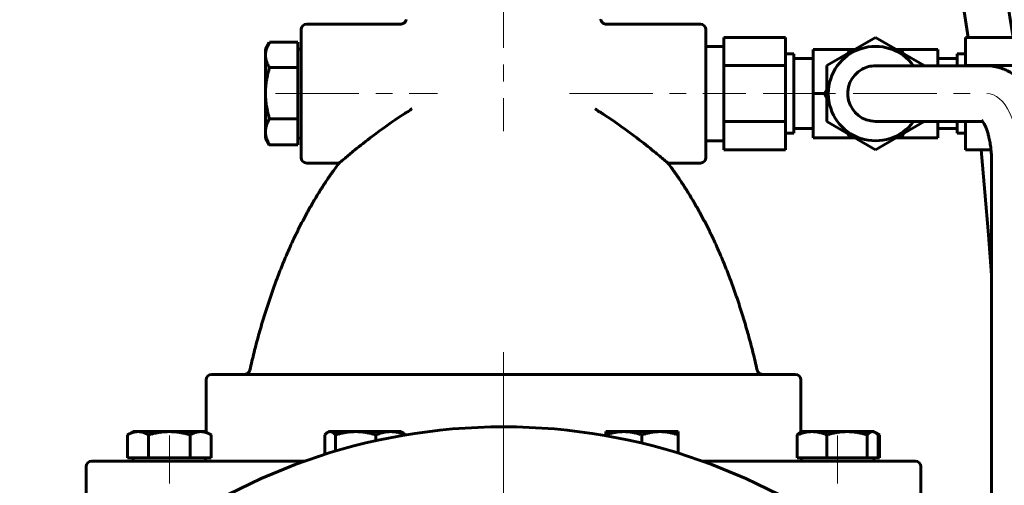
# Model space of a CAD drawing. Header units: millimetres. Extents: x 0 to 420, y 0 to 297.
# Tile 9 of 11: x 264 to 352, y 169 to 211. Entities that reach past the tile are written whole.
import ezdxf

# ---------------------------------------------------------------- set-up
doc = ezdxf.new("R2010")
doc.units = ezdxf.units.MM
for name, pattern in [('K5LT_AXLED', [12, 7.5, -1.5, 1.5, -1.5]), ('K5LT_BASIC', [0]), ('K5LT_THIN', [0])]:
    doc.linetypes.add(name, pattern=pattern)
doc.layers.add('Системный слой', color=7, linetype='Continuous')
doc.layers.add('Системный слой (1)', color=251, linetype='Continuous', true_color=0x6c6c6c)
doc.styles.add('KDIMTEXTSTYLE', font='GOST_AU.SHX', dxfattribs={"width": 0.96, "oblique": 15, "height": 5})
doc.styles.add('KTEXTSTYLE', font='GOST_AU.SHX', dxfattribs={"width": 0.56, "height": 5})
doc.dimstyles.new('KDIMSTYLE (0.50)', dxfattribs={"dimtxt": 5, "dimasz": 1, "dimexe": 2, "dimexo": 0, "dimgap": 1, "dimtad": 1, "dimlfac": 2, "dimtxsty": 'KDIMTEXTSTYLE', "dimsah": 1, "dimcen": 0, "dimdle": 1, "dimadec": 0, "dimazin": 0, "dimtfac": 0.667, "dimtmove": 0, "dimatfit": 3, "dimfxl": 1, "dimtvp": 1, "dimtolj": 1, "dimtzin": 0, "dimarcsym": 0})

# ---------------------------------------------------------------- blocks, each defined once
blk = doc.blocks.new('U63')
at = {"layer": 'Системный слой (1)', "color": 143, "linetype": 'K5LT_BASIC', "lineweight": 60, "true_color": 0x33acca}
for p, q in [((338.364, 208.007), (338.579, 208.38)), ((336.287, 204.41), (336.502, 204.783))]:
    blk.add_line(p, q, dxfattribs=at)
blk = doc.blocks.new('U64')
at = {"layer": 'Системный слой (1)', "color": 143, "linetype": 'K5LT_BASIC', "lineweight": 60, "true_color": 0x33acca}
for p, q in [((336.502, 204.037), (336.287, 204.41)), ((338.579, 200.44), (338.364, 200.813))]:
    blk.add_line(p, q, dxfattribs=at)
blk = doc.blocks.new('U65')
at = {"layer": 'Системный слой (1)', "color": 143, "linetype": 'K5LT_BASIC', "lineweight": 60, "true_color": 0x33acca}
for p, q in [((338.579, 208.38), (339.01, 208.38)), ((342.732, 208.38), (343.163, 208.38))]:
    blk.add_line(p, q, dxfattribs=at)
blk = doc.blocks.new('U66')
at = {"layer": 'Системный слой (1)', "color": 143, "linetype": 'K5LT_BASIC', "lineweight": 60, "true_color": 0x33acca}
for p, q in [((348.211, 206.91), (348.211, 207.973)), ((348.211, 200.846), (348.211, 201.91))]:
    blk.add_line(p, q, dxfattribs=at)
blk = doc.blocks.new('U67')
at = {"layer": 'Системный слой (1)', "color": 143, "linetype": 'K5LT_BASIC', "lineweight": 60, "true_color": 0x33acca}
for p, q in [((339.01, 200.44), (338.579, 200.44)), ((343.163, 200.44), (342.732, 200.44))]:
    blk.add_line(p, q, dxfattribs=at)
blk = doc.blocks.new('U68')
at = {"layer": 'Системный слой (1)', "color": 143, "linetype": 'K5LT_BASIC', "lineweight": 60, "true_color": 0x33acca}
for p, q in [((348.961, 206.932), (348.961, 206.91)), ((348.961, 201.91), (348.961, 201.887))]:
    blk.add_line(p, q, dxfattribs=at)
blk = doc.blocks.new('U69')
at = {"layer": 'Системный слой (1)', "color": 143, "linetype": 'K5LT_BASIC', "lineweight": 60, "true_color": 0x33acca}
for p, q in [((345.24, 206.932), (345.24, 206.91)), ((345.24, 201.91), (345.24, 201.887))]:
    blk.add_line(p, q, dxfattribs=at)
blk = doc.blocks.new('U72')
at = {"layer": 'Системный слой (1)', "color": 143, "linetype": 'K5LT_BASIC', "lineweight": 60, "true_color": 0x33acca}
for p, q in [((341.043, 173.815), (340.957, 173.855)), ((341.132, 173.77), (341.043, 173.815)), ((341.222, 173.72), (341.132, 173.77))]:
    blk.add_line(p, q, dxfattribs=at)
blk = doc.blocks.new('U74')
at = {"layer": 'Системный слой (1)', "color": 143, "linetype": 'K5LT_BASIC', "lineweight": 60, "true_color": 0x33acca}
for p, q in [((324.242, 256.92), (325.766, 256.838)), ((325.766, 256.838), (325.796, 256.835)), ((325.796, 256.835), (325.855, 256.828)), ((325.855, 256.828), (325.974, 256.814)), ((325.974, 256.814), (326.211, 256.782)), ((326.211, 256.782), (326.684, 256.706)), ((326.684, 256.706), (327.227, 256.596)), ((327.227, 256.596), (327.256, 256.589)), ((327.256, 256.589), (327.315, 256.576)), ((327.315, 256.576), (327.433, 256.548)), ((327.433, 256.548), (327.668, 256.488)), ((327.668, 256.488), (328.139, 256.355)), ((328.139, 256.355), (328.661, 256.185)), ((328.661, 256.185), (328.69, 256.175)), ((328.69, 256.175), (328.747, 256.155)), ((328.747, 256.155), (328.861, 256.114)), ((328.861, 256.114), (329.088, 256.028)), ((329.088, 256.028), (329.542, 255.842)), ((329.542, 255.842), (330.023, 255.623)), ((330.023, 255.623), (330.051, 255.609)), ((330.051, 255.609), (330.106, 255.583)), ((330.106, 255.583), (330.216, 255.528)), ((330.216, 255.528), (330.436, 255.416)), ((330.436, 255.416), (330.872, 255.179)), ((330.872, 255.179), (331.365, 254.888)), ((331.365, 254.888), (331.383, 254.877)), ((331.383, 254.877), (331.418, 254.855)), ((331.418, 254.855), (331.488, 254.811)), ((331.488, 254.811), (331.629, 254.721)), ((331.629, 254.721), (331.767, 254.63)), ((331.767, 254.63), (331.786, 254.617)), ((331.786, 254.617), (331.824, 254.592)), ((331.824, 254.592), (331.901, 254.54)), ((331.901, 254.54), (332.054, 254.435)), ((332.054, 254.435), (332.358, 254.218)), ((332.358, 254.218), (332.962, 253.756)), ((332.962, 253.756), (333.232, 253.534)), ((333.232, 253.534), (333.263, 253.509)), ((333.263, 253.509), (333.324, 253.457)), ((333.324, 253.457), (333.445, 253.353)), ((333.445, 253.353), (333.687, 253.141)), ((333.687, 253.141), (334.165, 252.7)), ((334.165, 252.7), (334.758, 252.11)), ((334.758, 252.11), (334.79, 252.077)), ((334.79, 252.077), (334.853, 252.01)), ((334.853, 252.01), (334.98, 251.877)), ((334.98, 251.877), (335.23, 251.605)), ((335.23, 251.605), (335.721, 251.046)), ((335.721, 251.046), (336.361, 250.263)), ((336.361, 250.263), (336.395, 250.219)), ((336.395, 250.219), (336.464, 250.131)), ((336.464, 250.131), (336.601, 249.952)), ((336.601, 249.952), (336.873, 249.589)), ((336.873, 249.589), (337.406, 248.842)), ((337.406, 248.842), (338.154, 247.71)), ((338.154, 247.71), (338.189, 247.654)), ((338.189, 247.654), (338.259, 247.542)), ((338.259, 247.542), (338.399, 247.317)), ((338.399, 247.317), (338.674, 246.861)), ((338.674, 246.861), (339.209, 245.931)), ((339.209, 245.931), (339.829, 244.78)), ((339.829, 244.78), (339.861, 244.719)), ((339.861, 244.719), (339.924, 244.595)), ((339.924, 244.595), (340.051, 244.347)), ((340.051, 244.347), (340.3, 243.847)), ((340.3, 243.847), (340.783, 242.835)), ((340.783, 242.835), (341.314, 241.656)), ((341.314, 241.656), (341.342, 241.591)), ((341.342, 241.591), (341.399, 241.46)), ((341.399, 241.46), (341.511, 241.198)), ((341.511, 241.198), (341.733, 240.671)), ((341.733, 240.671), (342.164, 239.606)), ((342.164, 239.606), (342.643, 238.355)), ((342.643, 238.355), (342.669, 238.287)), ((342.669, 238.287), (342.719, 238.15)), ((342.719, 238.15), (342.82, 237.876)), ((342.82, 237.876), (343.018, 237.324)), ((343.018, 237.324), (343.404, 236.213)), ((343.404, 236.213), (343.827, 234.933)), ((343.827, 234.933), (343.85, 234.862)), ((343.85, 234.862), (343.895, 234.72)), ((343.895, 234.72), (343.985, 234.436)), ((343.985, 234.436), (344.163, 233.865)), ((344.163, 233.865), (344.509, 232.717)), ((344.509, 232.717), (344.895, 231.371)), ((344.895, 231.371), (344.925, 231.263)), ((344.925, 231.263), (344.985, 231.047)), ((344.985, 231.047), (345.104, 230.614)), ((345.104, 230.614), (345.336, 229.746)), ((345.336, 229.746), (345.78, 228.005)), ((345.78, 228.005), (346.598, 224.492)), ((346.598, 224.492), (347.995, 217.321)), ((347.995, 217.321), (349.198, 209.454)), ((350.362, 199.365), (350.7, 195.535)), ((350.7, 195.535), (351.016, 191.7)), ((351.016, 191.7), (351.28, 188.068)), ((351.28, 188.068), (351.283, 188.033)), ((351.283, 188.033), (351.284, 188.016)), ((351.284, 188.016), (351.284, 188.007)), ((351.284, 188.007), (351.285, 188.002)), ((351.285, 188.002), (351.285, 187.996)), ((351.285, 187.996), (351.286, 187.991)), ((351.286, 187.991), (351.286, 187.982)), ((351.286, 187.982), (351.287, 187.969)), ((351.287, 187.969), (351.288, 187.951)), ((351.288, 187.951), (351.29, 187.922)), ((351.29, 187.922), (351.293, 187.88)), ((351.293, 187.88), (351.294, 187.865))]:
    blk.add_line(p, q, dxfattribs=at)
blk = doc.blocks.new('U79')
at = {"layer": 'Системный слой (1)', "color": 143, "linetype": 'K5LT_BASIC', "lineweight": 60, "true_color": 0x33acca}
for p, q in [((324.242, 260.92), (326.209, 260.814)), ((326.209, 260.814), (326.247, 260.809)), ((326.247, 260.809), (326.325, 260.801)), ((326.325, 260.801), (326.48, 260.782)), ((326.48, 260.782), (326.789, 260.74)), ((326.789, 260.74), (327.408, 260.64)), ((327.408, 260.64), (328.117, 260.495)), ((328.117, 260.495), (328.155, 260.487)), ((328.155, 260.487), (328.232, 260.469)), ((328.232, 260.469), (328.384, 260.433)), ((328.384, 260.433), (328.69, 260.356)), ((328.69, 260.356), (329.299, 260.184)), ((329.299, 260.184), (329.964, 259.967)), ((329.964, 259.967), (330.001, 259.954)), ((330.001, 259.954), (330.074, 259.928)), ((330.074, 259.928), (330.221, 259.876)), ((330.221, 259.876), (330.513, 259.766)), ((330.513, 259.766), (331.092, 259.529)), ((331.092, 259.529), (331.716, 259.247)), ((331.716, 259.247), (331.746, 259.232)), ((331.746, 259.232), (331.807, 259.204)), ((331.807, 259.204), (331.927, 259.145)), ((331.927, 259.145), (332.166, 259.025)), ((332.166, 259.025), (332.639, 258.774)), ((332.639, 258.774), (332.936, 258.607)), ((332.936, 258.607), (332.967, 258.59)), ((332.967, 258.59), (333.028, 258.554)), ((333.028, 258.554), (333.151, 258.482)), ((333.151, 258.482), (333.397, 258.334)), ((333.397, 258.334), (333.886, 258.024)), ((333.886, 258.024), (334.75, 257.424)), ((334.75, 257.424), (334.787, 257.397)), ((334.787, 257.397), (334.861, 257.342)), ((334.861, 257.342), (335.008, 257.232)), ((335.008, 257.232), (335.301, 257.006)), ((335.301, 257.006), (335.878, 256.536)), ((335.878, 256.536), (336.572, 255.925)), ((336.572, 255.925), (336.61, 255.891)), ((336.61, 255.891), (336.684, 255.822)), ((336.684, 255.822), (336.832, 255.683)), ((336.832, 255.683), (337.125, 255.402)), ((337.125, 255.402), (337.698, 254.823)), ((337.698, 254.823), (338.415, 254.044)), ((338.415, 254.044), (338.454, 254.001)), ((338.454, 254.001), (338.53, 253.913)), ((338.53, 253.913), (338.683, 253.737)), ((338.683, 253.737), (338.985, 253.379)), ((338.985, 253.379), (339.578, 252.642)), ((339.578, 252.642), (340.37, 251.582)), ((340.37, 251.582), (340.41, 251.525)), ((340.41, 251.525), (340.491, 251.412)), ((340.491, 251.412), (340.65, 251.183)), ((340.65, 251.183), (340.966, 250.721)), ((340.966, 250.721), (341.581, 249.775)), ((341.581, 249.775), (342.38, 248.448)), ((342.38, 248.448), (342.418, 248.381)), ((342.418, 248.381), (342.494, 248.249)), ((342.494, 248.249), (342.645, 247.982)), ((342.645, 247.982), (342.942, 247.445)), ((342.942, 247.445), (343.517, 246.355)), ((343.517, 246.355), (344.148, 245.079)), ((344.148, 245.079), (344.181, 245.01)), ((344.181, 245.01), (344.246, 244.871)), ((344.246, 244.871), (344.377, 244.594)), ((344.377, 244.594), (344.633, 244.035)), ((344.633, 244.035), (345.131, 242.906)), ((345.131, 242.906), (345.655, 241.648)), ((345.655, 241.648), (345.684, 241.577)), ((345.684, 241.577), (345.741, 241.435)), ((345.741, 241.435), (345.855, 241.149)), ((345.855, 241.149), (346.08, 240.575)), ((346.08, 240.575), (346.515, 239.417)), ((346.515, 239.417), (346.992, 238.081)), ((346.992, 238.081), (347.018, 238.007)), ((347.018, 238.007), (347.069, 237.86)), ((347.069, 237.86), (347.17, 237.564)), ((347.17, 237.564), (347.369, 236.97)), ((347.369, 236.97), (347.757, 235.775)), ((347.757, 235.775), (348.191, 234.366)), ((348.191, 234.366), (348.225, 234.254)), ((348.225, 234.254), (348.292, 234.028)), ((348.292, 234.028), (348.425, 233.576)), ((348.425, 233.576), (348.685, 232.671)), ((348.685, 232.671), (349.181, 230.854)), ((349.181, 230.854), (350.089, 227.188)), ((350.089, 227.188), (351.633, 219.709)), ((351.633, 219.709), (353.234, 209.454)), ((356.294, 163.331), (356.327, 161.971)), ((356.327, 161.971), (356.337, 161.274)), ((356.337, 161.274), (356.348, 160.343)), ((356.348, 160.343), (356.37, 158.715)), ((356.37, 158.715), (356.411, 155.055)), ((356.411, 155.055), (356.435, 151.916))]:
    blk.add_line(p, q, dxfattribs=at)
blk = doc.blocks.new('U80')
at = {"layer": 'Системный слой (1)', "color": 143, "linetype": 'K5LT_BASIC', "lineweight": 60, "true_color": 0x33acca}
for p, q in [((325.631, 204.41), (325.631, 210.16)), ((325.631, 198.66), (325.631, 204.41))]:
    blk.add_line(p, q, dxfattribs=at)
blk = doc.blocks.new('U83')
at = {"layer": 'Системный слой (1)', "color": 143, "linetype": 'K5LT_BASIC', "lineweight": 60, "true_color": 0x33acca}
for p, q in [((289.588, 171.36), (270.444, 171.36)), ((344.444, 171.36), (325.299, 171.36))]:
    blk.add_line(p, q, dxfattribs=at)
blk = doc.blocks.new('U84')
at = {"layer": 'Системный слой (1)', "color": 143, "linetype": 'K5LT_BASIC', "lineweight": 60, "true_color": 0x33acca}
for p, q in [((340.684, 174.002), (340.609, 174.01)), ((340.759, 173.98), (340.684, 174.002)), ((340.834, 173.944), (340.759, 173.98)), ((340.918, 173.888), (340.834, 173.944)), ((341.004, 173.813), (340.918, 173.888)), ((341.095, 173.72), (341.004, 173.813))]:
    blk.add_line(p, q, dxfattribs=at)
blk = doc.blocks.new('U85')
at = {"layer": 'Системный слой (1)', "color": 143, "linetype": 'K5LT_BASIC', "lineweight": 60, "true_color": 0x33acca}
for p, q in [((286.401, 209.007), (286.207, 208.614)), ((286.413, 209.028), (286.401, 209.007)), ((286.094, 208.248), (286.056, 207.891)), ((286.207, 208.614), (286.094, 208.248))]:
    blk.add_line(p, q, dxfattribs=at)
blk = doc.blocks.new('U88')
at = {"layer": 'Системный слой (1)', "color": 143, "linetype": 'K5LT_BASIC', "lineweight": 60, "true_color": 0x33acca}
for p, q in [((351.294, 151.404), (351.294, 198.41)), ((351.294, 134.274), (351.294, 142.583))]:
    blk.add_line(p, q, dxfattribs=at)
blk = doc.blocks.new('U89')
at = {"layer": 'Системный слой (1)', "color": 143, "linetype": 'K5LT_BASIC', "lineweight": 60, "true_color": 0x33acca}
for start, end in [(119, 270), (90, 119)]:
    blk.add_arc((340.871, 204.41), 2.5, start, end, dxfattribs=at)
blk = doc.blocks.new('U93')
at = {"layer": 'Системный слой (1)', "color": 143, "linetype": 'K5LT_BASIC', "lineweight": 60, "true_color": 0x33acca}
for p, q in [((291.472, 173.813), (291.381, 173.72)), ((291.558, 173.888), (291.472, 173.813)), ((291.642, 173.944), (291.558, 173.888)), ((291.717, 173.98), (291.642, 173.944)), ((291.792, 174.002), (291.717, 173.98)), ((291.867, 174.01), (291.792, 174.002))]:
    blk.add_line(p, q, dxfattribs=at)
blk = doc.blocks.new('U101')
at = {"layer": 'Системный слой (1)', "color": 30, "linetype": 'K5LT_AXLED', "lineweight": 18, "true_color": 0xff8000}
blk.add_line((307.444, 121.193), (307.444, 176.443), dxfattribs=at)
blk = doc.blocks.new('D6')
at = {"layer": 'Системный слой (1)'}
for points in [[(396.231, 258.683), (395.572, 263.683), (394.914, 258.683), (395.572, 259.183)], [(395.572, 73.693), (396.231, 78.693), (395.572, 78.193), (394.914, 78.693)]]:
    blk.add_hatch(color=7, dxfattribs=at).paths.add_polyline_path(points)
at = {"layer": 'Системный слой (1)', "color": 7, "linetype": 'K5LT_THIN', "lineweight": 18, "true_color": 0xffffff}
for p, q in [((317.214, 263.683), (397.572, 263.683)), ((394.914, 258.683), (395.572, 263.683)), ((395.572, 263.683), (396.231, 258.683)), ((395.572, 73.693), (395.572, 263.683)), ((395.572, 259.183), (394.914, 258.683)), ((396.231, 258.683), (395.572, 259.183)), ((395.572, 73.693), (394.914, 78.693)), ((394.914, 78.693), (395.572, 78.193)), ((395.572, 78.193), (396.231, 78.693)), ((396.231, 78.693), (395.572, 73.693)), ((339.944, 73.693), (397.572, 73.693))]:
    blk.add_line(p, q, dxfattribs=at)
blk.add_wipeout([(394.572, 163.147), (387.191, 163.147), (387.191, 173.785), (394.572, 173.785)]).dxf.layer = 'Системный слой (1)'
at = {"layer": 'Системный слой (1)', "color": 7, "insert": (387.985, 163.147), "char_height": 5, "attachment_point": 1, "rotation": 90, "style": 'KTEXTSTYLE'}
blk.add_mtext('\\H5.0;\\W1.000;\\Q15;\\Q15;\\W0.960;380', dxfattribs=at)
blk = doc.blocks.new('KDIMARROW_01')
at = {"layer": 'Системный слой'}
blk.add_hatch(color=0, dxfattribs=at).paths.add_polyline_path([(0, 0), (-5, 0.658), (-4.5, 0), (-5, -0.658)])
at = {"layer": 'Системный слой', "color": 0, "linetype": 'K5LT_THIN', "lineweight": 18}
for p, q in [((-4.5, 0), (-5, 0.658)), ((-5, 0.658), (0, 0)), ((0, 0), (-5, -0.658)), ((-5, -0.658), (-4.5, 0))]:
    blk.add_line(p, q, dxfattribs=at)
at = {"layer": 'Системный слой (1)', "color": 0, "linetype": 'K5LT_THIN', "lineweight": 18}
blk.add_line((307.444, 121.193), (306.944, 121.193), dxfattribs=at)

msp = doc.modelspace()

# ---------------------------------------------------------------- linework, layer by layer
at = {"layer": 'Системный слой (1)', "color": 30, "linetype": 'K5LT_AXLED', "lineweight": 18, "true_color": 0xff8000}
for p, q in [((307.4436, 216.0106), (307.4436, 201.0273)), ((286.956, 204.4098), (301.5211, 204.4098)), ((313.366, 204.4098), (329.2311, 204.4098)), ((330.7812, 204.4098), (337.2811, 204.4098)), ((338.8711, 204.4098), (350.8847, 204.4098)), ((307.4436, 181.1598), (307.4436, 155.3598)), ((277.4175, 173.6599), (277.4175, 169.3598)), ((337.4696, 173.6599), (337.4696, 169.3598))]:
    msp.add_line(p, q, dxfattribs=at)
at = {"layer": 'Системный слой (1)', "color": 143, "linetype": 'K5LT_BASIC', "lineweight": 60, "true_color": 0x33acca}
for p, q in [((298.2097, 210.6598), (289.7561, 210.6598)), ((325.1311, 210.6598), (316.6771, 210.6598)), ((316.6771, 210.657), (316.6771, 210.657)), ((289.2561, 210.1598), (289.2561, 198.6598)), ((286.056, 208.4098), (286.4009, 209.0071)), ((288.956, 209.0285), (286.4133, 209.0285)), ((288.956, 209.0285), (288.956, 207.8906)), ((327.2311, 209.4545), (327.2311, 206.9322)), ((327.2311, 209.4545), (332.7812, 209.4545)), ((332.7812, 206.9322), (332.7812, 209.4545)), ((336.5023, 206.9322), (340.8711, 209.4545)), ((340.8711, 209.4545), (345.2399, 206.9322)), ((348.961, 209.4545), (348.961, 206.9322)), ((354.5111, 209.4545), (348.961, 209.4545)), ((286.056, 207.8906), (286.056, 208.4098)), ((288.956, 208.4098), (289.2561, 208.4098)), ((327.2311, 208.6516), (325.6311, 208.6516)), ((332.7812, 207.9734), (333.5311, 207.9734)), ((333.5311, 207.9734), (333.5311, 200.8462)), ((335.2811, 208.3798), (336.1619, 208.3798)), ((335.2811, 208.3798), (335.2811, 204.4098)), ((336.1619, 208.3798), (338.579, 208.3798)), ((345.5802, 208.3798), (343.1631, 208.3798)), ((343.1631, 208.3798), (343.3785, 208.0068)), ((346.4611, 208.3798), (345.5802, 208.3798)), ((346.4611, 206.9098), (346.4611, 208.3798)), ((348.961, 207.9734), (348.2111, 207.9734)), ((286.056, 204.4435), (286.056, 207.8906)), ((288.956, 207.8906), (288.956, 206.7528)), ((333.5311, 207.5531), (335.2811, 207.5531)), ((348.2111, 207.5531), (346.4611, 207.5531)), ((288.956, 206.7528), (286.4133, 206.7528)), ((288.956, 206.7528), (288.956, 204.4435)), ((327.2311, 206.9322), (327.2311, 201.8875)), ((327.2311, 206.9322), (332.7812, 206.9322)), ((332.7812, 201.8875), (332.7812, 206.9322)), ((336.5023, 201.8875), (336.5023, 206.9322)), ((341.6233, 206.9098), (340.8711, 206.9098)), ((350.8847, 206.9098), (341.6233, 206.9098)), ((354.5111, 206.9322), (348.961, 206.9322)), ((286.056, 200.9627), (286.056, 204.4435)), ((288.956, 204.4435), (288.956, 202.1342)), ((335.2811, 204.4098), (336.1619, 204.4098)), ((335.2811, 204.4098), (335.2811, 200.4398)), ((336.1619, 204.4098), (336.2869, 204.4098)), ((288.956, 202.1342), (286.4133, 202.1342)), ((288.956, 202.1342), (288.956, 200.9627)), ((327.2311, 201.8875), (327.2311, 199.3652)), ((327.2311, 201.8875), (332.7812, 201.8875)), ((332.7812, 199.3652), (332.7812, 201.8875)), ((340.8711, 199.3652), (336.5023, 201.8875)), ((341.6233, 201.9098), (340.8711, 201.9098)), ((345.2399, 201.8875), (340.8711, 199.3652)), ((350.492, 201.9098), (341.6233, 201.9098)), ((346.4611, 200.4398), (346.4611, 201.9098)), ((348.961, 201.8875), (348.961, 199.3652)), ((350.5074, 201.8875), (348.961, 201.8875)), ((286.056, 200.4098), (286.056, 200.9627)), ((288.956, 200.9627), (288.956, 199.7912)), ((332.7812, 200.8462), (333.5311, 200.8462)), ((333.5311, 201.2666), (335.2811, 201.2666)), ((348.2111, 201.2666), (346.4611, 201.2666)), ((348.961, 200.8462), (348.2111, 200.8462)), ((286.056, 200.4098), (286.4009, 199.8125)), ((288.956, 200.4098), (289.2561, 200.4098)), ((327.2311, 200.168), (325.6311, 200.168)), ((335.2811, 200.4398), (336.1619, 200.4398)), ((336.1619, 200.4398), (338.579, 200.4398)), ((343.3785, 200.8128), (343.1631, 200.4398)), ((345.5802, 200.4398), (343.1631, 200.4398)), ((346.4611, 200.4398), (345.5802, 200.4398)), ((286.4133, 199.7912), (286.4005, 199.8131)), ((288.956, 199.7912), (286.4133, 199.7912)), ((327.2311, 199.3652), (332.7812, 199.3652)), ((351.2468, 199.3652), (348.961, 199.3652)), ((292.6664, 198.1598), (289.7561, 198.1598)), ((325.1311, 198.1598), (322.2208, 198.1598)), ((333.664, 179.1598), (281.2231, 179.1598)), ((280.7231, 173.9778), (280.7231, 178.6598)), ((334.164, 173.9778), (334.164, 178.6598)), ((274.1675, 174.0099), (273.6647, 173.7196)), ((273.6647, 171.6599), (273.6647, 173.7196)), ((274.1675, 174.0099), (274.6029, 174.0099)), ((274.6029, 174.0099), (277.4175, 174.0099)), ((275.5411, 171.6599), (275.5411, 173.7196)), ((277.4175, 174.0099), (280.2321, 174.0099)), ((279.2939, 171.6599), (279.2939, 173.7196)), ((280.2321, 174.0099), (280.6675, 174.0099)), ((280.6675, 174.0099), (281.1703, 173.7196)), ((281.1703, 171.6599), (281.1703, 173.7196)), ((291.3814, 171.9623), (291.3814, 173.7196)), ((291.7564, 174.0099), (291.6417, 173.9437)), ((291.7564, 174.0099), (291.8671, 174.0099)), ((291.8671, 174.0099), (294.1652, 174.0099)), ((292.3527, 172.2594), (292.3527, 173.7196)), ((294.1652, 174.0099), (297.3044, 174.0099)), ((295.9776, 173.1934), (295.9776, 173.7196)), ((297.3044, 174.0099), (298.2564, 174.0099)), ((298.2564, 174.0099), (298.371, 173.9437)), ((298.6313, 173.7083), (298.6313, 173.7196)), ((316.6308, 173.7196), (316.6308, 174.0099)), ((316.6308, 174.0099), (318.2558, 174.0099)), ((316.6308, 173.644), (316.6308, 173.7196)), ((318.2558, 174.0099), (321.5058, 174.0099)), ((319.8808, 172.9697), (319.8808, 173.7196)), ((321.5058, 174.0099), (323.1308, 174.0099)), ((323.1308, 174.0099), (323.1308, 173.7196)), ((323.1308, 172.0794), (323.1308, 173.7196)), ((333.8447, 171.6599), (333.8447, 173.7196)), ((334.2196, 174.0099), (334.105, 173.9437)), ((334.2196, 174.0099), (335.1716, 174.0099)), ((335.1716, 174.0099), (338.3108, 174.0099)), ((336.4984, 171.6599), (336.4984, 173.7196)), ((338.3108, 174.0099), (340.6089, 174.0099)), ((340.1233, 171.6599), (340.1233, 173.7196)), ((340.6089, 174.0099), (340.7196, 174.0099)), ((340.7196, 174.0099), (340.8343, 173.9437)), ((340.8343, 173.9437), (341.2224, 173.7196)), ((341.0946, 171.6599), (341.0946, 173.7196)), ((341.2224, 171.6599), (341.2224, 173.7196)), ((274.6029, 171.6599), (273.6647, 171.6599)), ((274.1675, 171.6599), (274.1675, 171.3598)), ((275.5411, 171.6599), (274.6029, 171.6599)), ((277.4175, 171.6599), (275.5411, 171.6599)), ((279.2939, 171.6599), (277.4175, 171.6599)), ((280.2321, 171.6599), (279.2939, 171.6599)), ((281.1703, 171.6599), (280.2321, 171.6599)), ((280.6675, 171.6599), (280.6675, 171.3598)), ((335.1716, 171.6599), (333.8447, 171.6599)), ((334.2196, 171.6599), (334.2196, 171.3598)), ((336.4984, 171.6599), (335.1716, 171.6599)), ((338.3108, 171.6599), (336.4984, 171.6599)), ((340.1233, 171.6599), (338.3108, 171.6599)), ((340.6089, 171.6599), (340.1233, 171.6599)), ((341.0946, 171.6599), (340.6089, 171.6599)), ((340.7196, 171.6599), (340.7196, 171.3598)), ((341.2224, 171.6599), (341.0946, 171.6599)), ((269.9436, 163.8598), (269.9436, 170.8598)), ((344.9436, 163.8598), (344.9436, 170.8598))]:
    msp.add_line(p, q, dxfattribs=at)
for centre, radius, start, end in [((289.7561, 210.1598), 0.5, 90, 180), ((325.1311, 210.1598), 0.5, 0, 90), ((340.8711, 204.4098), 4.2418, 36.112487, 323.887513), ((289.7561, 198.6598), 0.5, 180, 270), ((325.1311, 198.6598), 0.5, 270, 0), ((281.2231, 178.6598), 0.5, 90, 180), ((333.664, 178.6598), 0.5, 0, 90), ((307.4436, 121.1925), 53.25, 296.871968, 243.128032), ((280.2231, 171.8598), 0.5, 332.715779, 336.428073), ((334.664, 171.8598), 0.5, 203.571927, 207.284221), ((270.4436, 170.8598), 0.5, 90, 180), ((344.4436, 170.8598), 0.5, 0, 90)]:
    msp.add_arc(centre, radius, start, end, dxfattribs=at)
at = {"layer": 'Системный слой (1)', "color": 30, "linetype": 'K5LT_AXLED', "lineweight": 18, "true_color": 0xff8000}
msp.add_ellipse((350.8847, 198.4098), major_axis=(0, 6), ratio=0.4848096, start_param=4.712389, end_param=6.2831853, dxfattribs=at)
at = {"layer": 'Системный слой (1)', "color": 143, "linetype": 'K5LT_BASIC', "lineweight": 60, "true_color": 0x33acca}
for points, knots in [([(298.6992, 211.0557), (298.6991, 211.0554), (298.6991, 211.0552), (298.699, 211.0546), (298.6989, 211.0543), (298.6987, 211.0533), (298.6985, 211.0527), (298.6981, 211.0509), (298.6979, 211.0497), (298.6971, 211.0462), (298.6966, 211.0438), (298.6949, 211.037), (298.6938, 211.0325), (298.6902, 211.0193), (298.6876, 211.0106), (298.6791, 210.9852), (298.6727, 210.9687), (298.6562, 210.9324), (298.6456, 210.9127), (298.6219, 210.8747), (298.6087, 210.8563), (298.58, 210.8216), (298.5646, 210.8053), (298.5321, 210.7753), (298.5152, 210.7616), (298.4796, 210.7365), (298.4609, 210.7251), (298.4218, 210.7045), (298.4012, 210.6954), (298.3589, 210.6798), (298.3372, 210.6735), (298.2934, 210.6637), (298.2713, 210.6603), (298.236, 210.6573), (298.2229, 210.6567), (298.2097, 210.6567)], [0, 0, 0, 0, 0.0194221, 0.0194221, 0.0485553, 0.0485553, 0.1019661, 0.1019661, 0.2039322, 0.2039322, 0.4030088, 0.4030088, 0.7914511, 0.7914511, 1.5489136, 1.5489136, 3.0249947, 3.0249947, 4.8847067, 4.8847067, 6.769071, 6.769071, 8.6419315, 8.6419315, 10.4582163, 10.4582163, 12.2785276, 12.2785276, 14.1535293, 14.1535293, 16.0395536, 16.0395536, 17.8994531, 17.8994531, 18.9987867, 18.9987867, 18.9987867, 18.9987867]), ([(316.1878, 211.0562), (316.1876, 211.0561), (316.1877, 211.056), (316.1877, 211.0558), (316.1877, 211.0557), (316.1878, 211.0552), (316.1879, 211.055), (316.188, 211.0542), (316.1881, 211.0537), (316.1885, 211.0522), (316.1887, 211.0513), (316.1893, 211.0484), (316.1897, 211.0465), (316.191, 211.0409), (316.1919, 211.0372), (316.1948, 211.0262), (316.1968, 211.019), (316.2034, 210.9977), (316.2084, 210.9837), (316.2224, 210.9496), (316.2322, 210.9296), (316.2544, 210.8909), (316.2668, 210.8721), (316.2941, 210.8364), (316.309, 210.8194), (316.3404, 210.788), (316.357, 210.7734), (316.3917, 210.747), (316.4098, 210.7351), (316.4479, 210.7132), (316.468, 210.7034), (316.5095, 210.6863), (316.5309, 210.6791), (316.5744, 210.6677), (316.5965, 210.6634), (316.6381, 210.6583), (316.6576, 210.6571), (316.6771, 210.657)], [0, 0, 0, 0, 0.003464, 0.003464, 0.0171505, 0.0171505, 0.0419677, 0.0419677, 0.086491, 0.086491, 0.1729821, 0.1729821, 0.3434085, 0.3434085, 0.6791503, 0.6791503, 1.3404113, 1.3404113, 2.6424888, 2.6424888, 4.5857634, 4.5857634, 6.5635037, 6.5635037, 8.5398707, 8.5398707, 10.4716051, 10.4716051, 12.3706031, 12.3706031, 14.331412, 14.331412, 16.3149807, 16.3149807, 18.2824031, 18.2824031, 19.9987226, 19.9987226, 19.9987226, 19.9987226]), ([(356.2936, 198.4098), (356.2936, 198.4195), (356.2938, 198.4292), (356.2848, 198.7283), (356.2839, 199.0191), (356.2486, 199.6008), (356.222, 199.8927), (356.1648, 200.3603), (356.1382, 200.537), (356.0954, 200.8151), (356.0771, 200.9155), (356.0154, 201.2473), (355.9665, 201.4757), (355.8495, 201.9552), (355.7796, 202.2056), (355.6714, 202.5466), (355.6395, 202.6425), (355.5257, 202.9689), (355.4378, 203.1945), (355.25, 203.6262), (355.1506, 203.8327), (354.9407, 204.2255), (354.8306, 204.4122), (354.6482, 204.6918), (354.5802, 204.7888), (354.4613, 204.9541), (354.4093, 205.0213), (354.2364, 205.2388), (354.1098, 205.3835), (353.885, 205.6149), (353.7886, 205.7031), (353.656, 205.8263), (353.617, 205.8583), (353.4466, 206.0005), (353.309, 206.1039), (353.0301, 206.2898), (352.8888, 206.3735), (352.6034, 206.5213), (352.4599, 206.5861), (352.2275, 206.6753), (352.141, 206.7052), (351.9841, 206.7537), (351.914, 206.7733), (351.7863, 206.8053), (351.7287, 206.8184), (351.5621, 206.8524), (351.4521, 206.8701), (351.1902, 206.9008), (351.0375, 206.9098), (350.8847, 206.9098)], [0, 0, 0, 0, 0.0485944, 0.0485944, 1.5077066, 1.5077066, 2.9937621, 2.9937621, 3.9144662, 3.9144662, 4.4448178, 4.4448178, 5.6711218, 5.6711218, 7.0680712, 7.0680712, 7.6230186, 7.6230186, 8.9761092, 8.9761092, 10.2947284, 10.2947284, 11.5704634, 11.5704634, 12.2811987, 12.2811987, 12.7926872, 12.7926872, 13.9601448, 13.9601448, 14.7578665, 14.7578665, 15.0653504, 15.0653504, 16.113191, 16.113191, 17.1123796, 17.1123796, 18.0668106, 18.0668106, 18.6199908, 18.6199908, 19.058927, 19.058927, 19.4142935, 19.4142935, 20.0832359, 20.0832359, 21, 21, 21, 21]), ([(299.1909, 203.0277), (299.1903, 203.0272), (299.1898, 203.0267), (299.1032, 202.9442), (298.9989, 202.8652), (298.8585, 202.7834), (298.8313, 202.7686), (298.8034, 202.7544)], [-0.10746816, -0.10746816, -0.10746816, -0.10746816, -0.1069529, -0.1069529, -0.02007318, -0.02007318, 0, 0, 0, 0]), ([(315.6962, 203.0277), (315.6971, 203.027), (315.6978, 203.0262), (315.8097, 202.9198), (315.9452, 202.8248), (316.0837, 202.7544)], [-0.10048751, -0.10048751, -0.10048751, -0.10048751, -0.0997987, -0.0997987, 0, 0, 0, 0]), ([(316.3962, 202.5715), (316.307, 202.6296), (316.2135, 202.686), (316.1103, 202.7408), (316.0971, 202.7477), (316.0837, 202.7544)], [0, 0, 0, 0, 0.064776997, 0.064776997, 0.074269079, 0.074269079, 0.074269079, 0.074269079]), ([(298.4909, 202.5715), (297.4252, 201.8773), (296.4905, 201.2007), (295.0936, 200.1432), (294.54, 199.7057), (293.7313, 199.051), (293.4354, 198.8063), (293.0059, 198.4475), (292.8563, 198.3209), (292.722, 198.2071), (292.6925, 198.182), (292.6701, 198.163), (292.6664, 198.1599), (292.6664, 198.1598)], [-4.8926032, -4.8926032, -4.8926032, -4.8926032, -4.0902751, -4.0902751, -3.5043321, -3.5043321, -3.0904931, -3.0904931, -2.7439412, -2.7439412, -2.5781335, -2.5781335, -2.4947517, -2.4947517, -2.4947517, -2.4947517]), ([(322.2208, 198.1598), (322.2207, 198.1599), (322.2195, 198.1609), (322.2092, 198.1697), (322.1893, 198.1866), (322.1016, 198.261), (322.0097, 198.3389), (321.6614, 198.6319), (321.3375, 198.9022), (320.5106, 199.5749), (319.9877, 199.991), (318.5744, 201.0717), (317.562, 201.812), (316.3962, 202.5715)], [-2.4946767, -2.4946767, -2.4946767, -2.4946767, -2.4465915, -2.4465915, -2.2963233, -2.2963233, -2.0303019, -2.0303019, -1.5408805, -1.5408805, -0.9744203, -0.9744203, -0.1106838, -0.1106838, -0.1106838, -0.1106838]), ([(350.4004, 202.0259), (350.418, 202.0068), (350.4356, 201.9859), (350.4688, 201.9422), (350.4804, 201.9263), (350.5016, 201.8962), (350.512, 201.8809), (350.5532, 201.8181), (350.5879, 201.7608), (350.662, 201.6246), (350.7014, 201.5452), (350.7823, 201.3642), (350.8238, 201.2616), (350.9059, 201.0352), (350.9464, 200.9105), (351.0138, 200.676), (351.0417, 200.5692), (351.1035, 200.3067), (351.1358, 200.1476), (351.1929, 199.8135), (351.2174, 199.6381), (351.2404, 199.428), (351.244, 199.3968), (351.2551, 199.2719), (351.2639, 199.1787), (351.2858, 198.8616), (351.2936, 198.6357), (351.2936, 198.4098)], [0, 0, 0, 0, 0.5384712, 0.5384712, 0.7722981, 0.7722981, 0.966065, 0.966065, 1.5489292, 1.5489292, 2.169194, 2.169194, 2.8238202, 2.8238202, 3.5107085, 3.5107085, 4.0443624, 4.0443624, 4.7806075, 4.7806075, 5.543366, 5.543366, 5.6767793, 5.6767793, 6.0702117, 6.0702117, 7, 7, 7, 7]), ([(330.7224, 179.1598), (330.7224, 179.1598), (330.7224, 179.1598), (330.7012, 179.1612), (330.6799, 179.1612), (330.6572, 179.1642), (330.6555, 179.1644), (330.6434, 179.1661), (330.633, 179.168), (330.618, 179.1711), (330.6133, 179.1721), (330.6067, 179.1737), (330.6046, 179.1742), (330.6017, 179.1749), (330.6007, 179.1751), (330.5989, 179.1756), (330.598, 179.1758), (330.5962, 179.1763), (330.5954, 179.1765), (330.5928, 179.1772), (330.5911, 179.1777), (330.5861, 179.1791), (330.5827, 179.18), (330.5727, 179.183), (330.5661, 179.1852), (330.5464, 179.192), (330.5335, 179.197), (330.5002, 179.2116), (330.4803, 179.222), (330.4426, 179.245), (330.4247, 179.2576), (330.3913, 179.2847), (330.3756, 179.2992), (330.3457, 179.3307), (330.3315, 179.3477), (330.3054, 179.3836), (330.2934, 179.4027), (330.272, 179.4421), (330.2626, 179.4625), (330.2465, 179.5048), (330.2399, 179.5267), (330.2348, 179.549)], [0, 0, 0, 0, 0.0006968, 0.0006968, 2.7459248, 2.7459248, 2.9600779, 2.9600779, 4.3294921, 4.3294921, 4.941061, 4.941061, 5.2141826, 5.2141826, 5.3361564, 5.3361564, 5.4581302, 5.4581302, 5.5730331, 5.5730331, 5.7993033, 5.7993033, 6.2500762, 6.2500762, 7.1480864, 7.1480864, 8.9441067, 8.9441067, 11.8422342, 11.8422342, 14.6486406, 14.6486406, 17.4070819, 17.4070819, 20.2543734, 20.2543734, 23.1531488, 23.1531488, 26.0497015, 26.0497015, 29, 29, 29, 29])]:
    msp.add_open_spline(points, degree=3, knots=knots, dxfattribs=at)
for points, weights in [([(286.056, 207.8906), (286.056, 207.3626), (286.4133, 206.7528)], [1, 1.0379548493, 1]), ([(286.4133, 206.7528), (286.056, 205.5153), (286.056, 204.4435)], [1, 1.0379548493, 1]), ([(286.056, 204.4435), (286.056, 203.3718), (286.4133, 202.1342)], [1, 1.0379548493, 1]), ([(286.4133, 202.1342), (286.056, 201.5064), (286.056, 200.9627)], [1, 1.0379548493, 1]), ([(286.056, 200.9627), (286.056, 200.419), (286.4133, 199.7912)], [1, 1.0379548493, 1]), ([(274.6029, 174.0099), (274.1675, 174.0099), (273.6647, 173.7196)], [1, 1.0379548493, 1]), ([(275.5411, 173.7196), (275.0383, 174.0099), (274.6029, 174.0099)], [1, 1.0379548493, 1]), ([(277.4175, 174.0099), (276.5466, 174.0099), (275.5411, 173.7196)], [1, 1.0379548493, 1]), ([(279.2939, 173.7196), (278.2883, 174.0099), (277.4175, 174.0099)], [1, 1.0379548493, 1]), ([(280.2321, 174.0099), (279.7966, 174.0099), (279.2939, 173.7196)], [1, 1.0379548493, 1]), ([(281.1703, 173.7196), (280.6675, 174.0099), (280.2321, 174.0099)], [1, 1.0379548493, 1]), ([(292.3527, 173.7196), (292.0925, 174.0099), (291.8671, 174.0099)], [1, 1.0379548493, 1]), ([(294.1652, 174.0099), (293.324, 174.0099), (292.3527, 173.7196)], [1, 1.0379548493, 1]), ([(295.9776, 173.7196), (295.0064, 174.0099), (294.1652, 174.0099)], [1, 1.0379548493, 1]), ([(297.3044, 174.0099), (296.6887, 174.0099), (295.9776, 173.7196)], [1, 1.0379548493, 1]), ([(298.6313, 173.7196), (297.9202, 174.0099), (297.3044, 174.0099)], [1, 1.0379548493, 1]), ([(298.371, 173.9437), (298.494, 173.8726), (298.6313, 173.7196)], [1.01895293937, 1.01965908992, 1]), ([(318.2558, 174.0099), (317.5016, 174.0099), (316.6308, 173.7196)], [1, 1.0379548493, 1]), ([(319.8808, 173.7196), (319.0099, 174.0099), (318.2558, 174.0099)], [1, 1.0379548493, 1]), ([(321.5058, 174.0099), (320.7516, 174.0099), (319.8808, 173.7196)], [1, 1.0379548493, 1]), ([(323.1308, 173.7196), (322.2599, 174.0099), (321.5058, 174.0099)], [1, 1.0379548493, 1]), ([(335.1716, 174.0099), (334.5558, 174.0099), (333.8447, 173.7196)], [1, 1.0379548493, 1]), ([(333.8447, 173.7196), (333.982, 173.8727), (334.105, 173.9437)], [1, 1.01965971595, 1.01895289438]), ([(336.4984, 173.7196), (335.7873, 174.0099), (335.1716, 174.0099)], [1, 1.0379548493, 1]), ([(338.3108, 174.0099), (337.4696, 174.0099), (336.4984, 173.7196)], [1, 1.0379548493, 1]), ([(340.1233, 173.7196), (339.152, 174.0099), (338.3108, 174.0099)], [1, 1.0379548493, 1]), ([(340.6089, 174.0099), (340.3835, 174.0099), (340.1233, 173.7196)], [1, 1.0379548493, 1])]:
    msp.add_rational_spline(points, weights, degree=2, dxfattribs=at)
for points, degree in [([(298.8034, 202.7544), (298.7009, 202.7024), (298.5925, 202.6376), (298.4909, 202.5715)], 3), ([(292.6664, 198.1598), (287.2449, 190.9582), (284.6519, 179.549)], 2), ([(322.2208, 198.1598), (327.6422, 190.9583), (330.2352, 179.5491)], 2), ([(284.1643, 179.1598), (284.2766, 179.1598), (284.5006, 179.2385), (284.627, 179.4395), (284.6519, 179.549)], 3)]:
    msp.add_open_spline(points, degree=degree, dxfattribs=at)

# ---------------------------------------------------------------- block references
at = {"layer": 'Системный слой (1)'}
for name in ['U79', 'U74', 'U80', 'U85', 'U63', 'U65', 'U66', 'U89', 'U69', 'U68', 'U64', 'U67', 'U88', 'U101', 'U93', 'U84', 'U72', 'U83']:
    msp.add_blockref(name, (0, 0), dxfattribs=at)

# ---------------------------------------------------------------- next in the draw order: dimensions: what is measured, and where the dimension line sits
at = {"layer": 'Системный слой (1)', "color": 7}
dim = msp.add_linear_dim(base=(395.5724, 73.6925), p1=(317.2141, 263.6827), p2=(339.9436, 73.6925), angle=90, dimstyle='KDIMSTYLE (0.50)', override={"dimexo": 0, "dimpost": '\\H5.0;\\W0.960;\\Q15;<>', "dimblk1": 'KDIMARROW_01', "dimblk2": 'KDIMARROW_01', "dimse1": 0, "dimse2": 0, "dimclrt": 7, "dimtol": 1, "dimtp": 0, "dimtm": 0, "dimtdec": 5, "dimtolj": 1}, dxfattribs=at)
dim.commit()
dim.dimension.update_dxf_attribs({"geometry": 'D6', "text_midpoint": (395.5724, 168.6876), "dimtype": 160})

doc.saveas('drawing.dxf')
